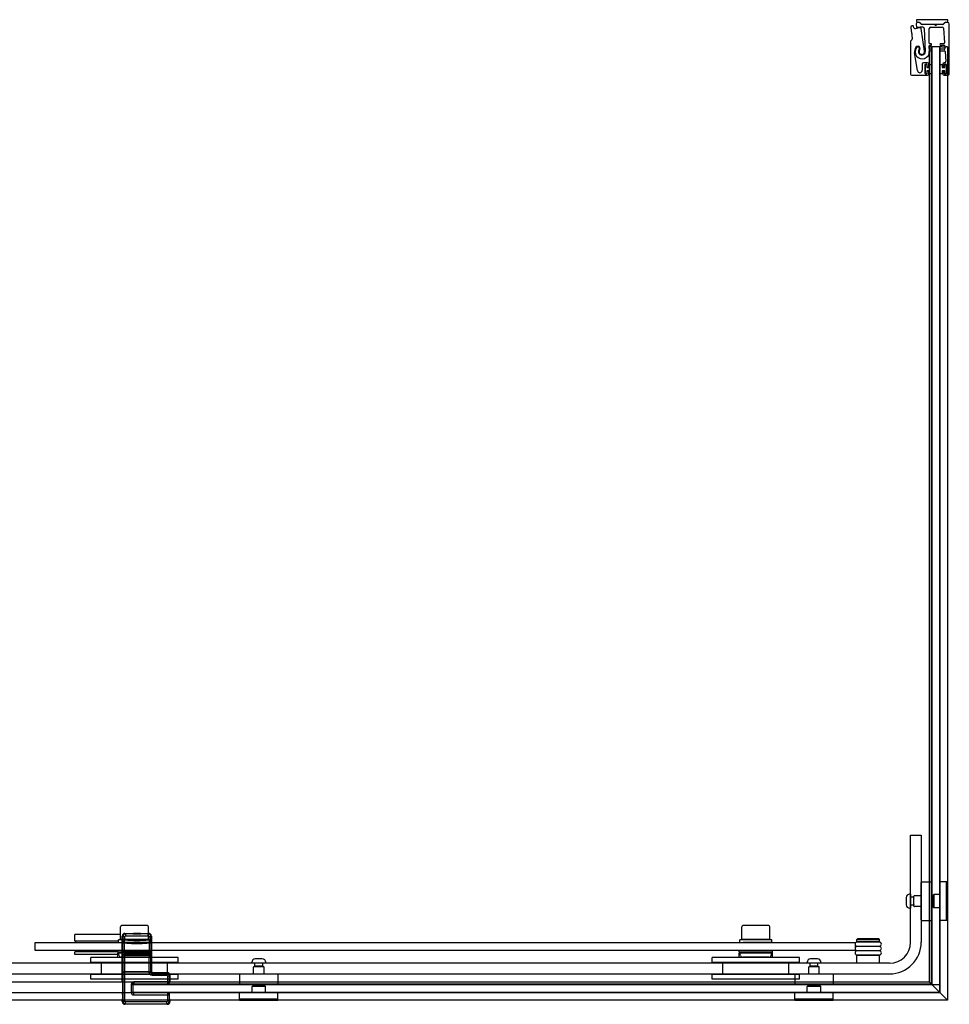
# Model space of a CAD drawing. Header units: metres. Extents: x 3747.15 to 3748.33, y 3537.59 to 3538.33.
# Tile 2 of 2: x 3747.63 to 3748.33, y 3537.59 to 3538.33. Entities that reach past the tile are written whole.
import ezdxf

# ---------------------------------------------------------------- set-up
doc = ezdxf.new("R2010")
doc.units = ezdxf.units.M
doc.layers.add('SANINDUSA', color=3, linetype='Continuous')

msp = doc.modelspace()

# ---------------------------------------------------------------- linework, layer by layer
at = {"layer": 'SANINDUSA'}
for p, q in [((3748.30906, 3538.33299), (3748.30906, 3538.332)), ((3748.333, 3538.33299), (3748.30906, 3538.33299)), ((3748.31105, 3538.33093), (3748.31005, 3538.33093)), ((3748.31006, 3538.331), (3748.31105, 3538.331)), ((3748.31105, 3538.33093), (3748.31105, 3538.33093)), ((3748.31267, 3538.32972), (3748.31176, 3538.33063)), ((3748.312, 3538.3306), (3748.31292, 3538.32971)), ((3748.32941, 3538.32971), (3748.33032, 3538.33061)), ((3748.33058, 3538.33063), (3748.32967, 3538.32972)), ((3748.33127, 3538.331), (3748.332, 3538.331)), ((3748.33274, 3538.33092), (3748.33127, 3538.33092)), ((3748.333, 3538.332), (3748.333, 3538.33299)), ((3748.30479, 3538.32709), (3748.3054, 3538.32278)), ((3748.30717, 3538.32687), (3748.30679, 3538.32811)), ((3748.30883, 3538.32941), (3748.30925, 3538.32743)), ((3748.31529, 3538.30918), (3748.31275, 3538.3264)), ((3748.31337, 3538.32952), (3748.32896, 3538.32952)), ((3748.32273, 3538.32943), (3748.31338, 3538.32943)), ((3748.3149, 3538.32639), (3748.31581, 3538.30901)), ((3748.31886, 3538.31536), (3748.31886, 3538.32642)), ((3748.31986, 3538.32742), (3748.32855, 3538.32742)), ((3748.32339, 3538.32887), (3748.32291, 3538.32935)), ((3748.32458, 3538.32935), (3748.3241, 3538.32887)), ((3748.32896, 3538.32943), (3748.32475, 3538.32943)), ((3748.32955, 3538.32649), (3748.33033, 3538.31539)), ((3748.33399, 3538.29192), (3748.33399, 3538.32967)), ((3748.30467, 3538.31641), (3748.30467, 3538.29192)), ((3748.30586, 3538.31802), (3748.30496, 3538.31711)), ((3748.30551, 3538.32258), (3748.30588, 3538.3223)), ((3748.3056, 3538.3213), (3748.306, 3538.31844)), ((3748.30594, 3538.32188), (3748.30566, 3538.32152)), ((3748.31886, 3538.31116), (3748.31886, 3538.31316)), ((3748.31927, 3538.31239), (3748.31897, 3538.31239)), ((3748.31897, 3537.60513), (3748.31897, 3538.31239)), ((3748.31927, 3538.31239), (3748.31963, 3538.31239)), ((3748.32004, 3538.31486), (3748.31936, 3538.31486)), ((3748.31936, 3538.31366), (3748.32004, 3538.31366)), ((3748.32004, 3538.31066), (3748.31936, 3538.31066)), ((3748.31936, 3538.30946), (3748.32004, 3538.30946)), ((3748.32013, 3538.31239), (3748.31963, 3538.31239)), ((3748.32013, 3538.31239), (3748.32046, 3538.31239)), ((3748.32703, 3538.31239), (3748.32046, 3538.31239)), ((3748.32046, 3537.60363), (3748.32046, 3538.31239)), ((3748.32074, 3538.31239), (3748.32074, 3537.60339)), ((3748.32674, 3538.31239), (3748.32074, 3538.31239)), ((3748.32674, 3537.60339), (3748.32674, 3538.31239)), ((3748.32703, 3537.59707), (3748.32703, 3538.31239)), ((3748.32703, 3538.31239), (3748.32733, 3538.31239)), ((3748.32832, 3538.31239), (3748.32733, 3538.31239)), ((3748.32983, 3538.31486), (3748.32744, 3538.31486)), ((3748.32744, 3538.31366), (3748.32999, 3538.31366)), ((3748.33013, 3538.31066), (3748.32744, 3538.31066)), ((3748.32744, 3538.30946), (3748.33029, 3538.30946)), ((3748.32832, 3538.31239), (3748.33152, 3538.31239)), ((3748.33049, 3538.31319), (3748.33063, 3538.31119)), ((3748.33079, 3538.30899), (3748.33132, 3538.30149)), ((3748.33252, 3538.31239), (3748.33152, 3538.31239)), ((3748.33252, 3538.31239), (3748.33252, 3537.59158)), ((3748.30986, 3538.29446), (3748.30773, 3538.30792)), ((3748.31349, 3538.29942), (3748.31349, 3538.29475)), ((3748.31749, 3538.30042), (3748.31449, 3538.30042)), ((3748.31579, 3538.29222), (3748.31579, 3538.29912)), ((3748.31594, 3538.29217), (3748.31594, 3538.29917)), ((3748.31594, 3538.29917), (3748.31694, 3538.29917)), ((3748.31609, 3538.29942), (3748.31679, 3538.29942)), ((3748.31694, 3538.29917), (3748.31694, 3538.29692)), ((3748.31694, 3538.29692), (3748.31894, 3538.29692)), ((3748.31894, 3538.29442), (3748.31694, 3538.29442)), ((3748.31694, 3538.29442), (3748.31694, 3538.29217)), ((3748.31709, 3538.29912), (3748.31709, 3538.29762)), ((3748.31709, 3538.29372), (3748.31709, 3538.29222)), ((3748.31739, 3538.29732), (3748.31819, 3538.29732)), ((3748.31819, 3538.29402), (3748.31739, 3538.29402)), ((3748.31849, 3538.29762), (3748.31849, 3538.29942)), ((3748.31849, 3538.29192), (3748.31849, 3538.29372)), ((3748.31894, 3538.29917), (3748.32074, 3538.29917)), ((3748.31894, 3538.29692), (3748.31894, 3538.29917)), ((3748.31894, 3538.29217), (3748.31894, 3538.29442)), ((3748.32074, 3538.29917), (3748.32074, 3538.29217)), ((3748.32674, 3538.29917), (3748.32854, 3538.29917)), ((3748.32674, 3538.29217), (3748.32674, 3538.29917)), ((3748.32854, 3538.29917), (3748.32854, 3538.29692)), ((3748.32854, 3538.29692), (3748.33054, 3538.29692)), ((3748.32854, 3538.29442), (3748.32854, 3538.29217)), ((3748.33054, 3538.29442), (3748.32854, 3538.29442)), ((3748.32899, 3538.29942), (3748.32899, 3538.29762)), ((3748.32899, 3538.29372), (3748.32899, 3538.29192)), ((3748.32929, 3538.29732), (3748.33009, 3538.29732)), ((3748.33009, 3538.29402), (3748.32929, 3538.29402)), ((3748.33032, 3538.30042), (3748.32999, 3538.30042)), ((3748.33039, 3538.29762), (3748.33039, 3538.29912)), ((3748.33039, 3538.29222), (3748.33039, 3538.29372)), ((3748.33054, 3538.29692), (3748.33054, 3538.29917)), ((3748.33054, 3538.29917), (3748.33154, 3538.29917)), ((3748.33054, 3538.29217), (3748.33054, 3538.29442)), ((3748.33069, 3538.29942), (3748.33139, 3538.29942)), ((3748.33154, 3538.29917), (3748.33154, 3538.29217)), ((3748.33169, 3538.29912), (3748.33169, 3538.29222)), ((3748.30567, 3538.29092), (3748.31749, 3538.29092)), ((3748.31694, 3538.29217), (3748.31594, 3538.29217)), ((3748.31679, 3538.29192), (3748.31609, 3538.29192)), ((3748.32074, 3538.29217), (3748.31894, 3538.29217)), ((3748.32854, 3538.29217), (3748.32674, 3538.29217)), ((3748.32999, 3538.29092), (3748.33299, 3538.29092)), ((3748.33154, 3538.29217), (3748.33054, 3538.29217)), ((3748.33139, 3538.29192), (3748.33069, 3538.29192)), ((3748.30474, 3537.71639), (3748.31274, 3537.71639)), ((3748.30474, 3537.63539), (3748.30474, 3537.71639)), ((3748.31274, 3537.71639), (3748.31274, 3537.63539)), ((3748.31274, 3537.65219), (3748.31274, 3537.68059)), ((3748.31304, 3537.68089), (3748.32044, 3537.68089)), ((3748.32074, 3537.68059), (3748.32074, 3537.65219)), ((3748.32674, 3537.68059), (3748.32674, 3537.65219)), ((3748.33164, 3537.68089), (3748.32704, 3537.68089)), ((3748.33174, 3537.68089), (3748.33174, 3537.65189)), ((3748.33274, 3537.68089), (3748.33174, 3537.68089)), ((3748.33274, 3537.68089), (3748.33274, 3537.65189)), ((3748.30144, 3537.66908), (3748.30144, 3537.6637)), ((3748.30474, 3537.67164), (3748.304, 3537.67164)), ((3748.30474, 3537.67164), (3748.30474, 3537.66114)), ((3748.30681, 3537.66939), (3748.30474, 3537.66939)), ((3748.30681, 3537.66939), (3748.30681, 3537.66339)), ((3748.30712, 3537.66885), (3748.30681, 3537.66939)), ((3748.30724, 3537.66269), (3748.30724, 3537.67009)), ((3748.31274, 3537.67039), (3748.30754, 3537.67039)), ((3748.32174, 3537.67039), (3748.32074, 3537.67039)), ((3748.32174, 3537.67099), (3748.32224, 3537.67149)), ((3748.32174, 3537.67099), (3748.32174, 3537.66179)), ((3748.32224, 3537.67149), (3748.32224, 3537.66129)), ((3748.32674, 3537.67149), (3748.32224, 3537.67149)), ((3748.30474, 3537.66114), (3748.304, 3537.66114)), ((3748.30681, 3537.66339), (3748.30474, 3537.66339)), ((3748.30712, 3537.66393), (3748.30681, 3537.66339)), ((3748.31274, 3537.66239), (3748.30754, 3537.66239)), ((3748.32174, 3537.66239), (3748.32074, 3537.66239)), ((3748.32174, 3537.66179), (3748.32224, 3537.66129)), ((3748.32674, 3537.66129), (3748.32224, 3537.66129)), ((3747.70701, 3537.63738), (3747.70701, 3537.64688)), ((3747.72731, 3537.64788), (3747.70801, 3537.64788)), ((3747.72831, 3537.63738), (3747.72831, 3537.64688)), ((3748.17701, 3537.63738), (3748.17701, 3537.64688)), ((3748.19731, 3537.64788), (3748.17801, 3537.64788)), ((3748.19831, 3537.63738), (3748.19831, 3537.64688)), ((3748.31304, 3537.65189), (3748.32044, 3537.65189)), ((3748.33164, 3537.65189), (3748.32704, 3537.65189)), ((3748.33274, 3537.65189), (3748.33174, 3537.65189)), ((3747.70701, 3537.64108), (3747.67266, 3537.64108)), ((3747.67266, 3537.63608), (3747.67266, 3537.64108)), ((3747.70845, 3537.64003), (3747.70884, 3537.63964)), ((3747.70845, 3537.60565), (3747.70845, 3537.64003)), ((3747.70884, 3537.63964), (3747.71034, 3537.63964)), ((3747.70884, 3537.63964), (3747.70884, 3537.63709)), ((3747.71034, 3537.63709), (3747.71034, 3537.63964)), ((3747.71084, 3537.64164), (3747.71045, 3537.64203)), ((3747.71045, 3537.64203), (3747.71684, 3537.64203)), ((3747.72806, 3537.64164), (3747.71084, 3537.64164)), ((3747.71084, 3537.64164), (3747.71084, 3537.64014)), ((3747.71084, 3537.64014), (3747.72806, 3537.64014)), ((3747.71706, 3537.64226), (3747.7168, 3537.642)), ((3747.7221, 3537.642), (3747.7168, 3537.642)), ((3747.71699, 3537.64188), (3747.7168, 3537.642)), ((3747.72191, 3537.64188), (3747.71699, 3537.64188)), ((3747.71706, 3537.64226), (3747.72184, 3537.64226)), ((3747.72184, 3537.64226), (3747.7221, 3537.642)), ((3747.72191, 3537.64188), (3747.7221, 3537.642)), ((3747.72206, 3537.64203), (3747.72845, 3537.64203)), ((3747.72845, 3537.64203), (3747.72806, 3537.64164)), ((3747.72806, 3537.64014), (3747.72806, 3537.64164)), ((3747.72856, 3537.63964), (3747.72856, 3537.63709)), ((3747.72856, 3537.63964), (3747.73006, 3537.63964)), ((3747.73006, 3537.63964), (3747.73045, 3537.64003)), ((3747.73006, 3537.63709), (3747.73006, 3537.63964)), ((3747.73045, 3537.64003), (3747.73045, 3537.61339)), ((3747.64266, 3537.63508), (3748.26266, 3537.63508)), ((3747.64266, 3537.62908), (3747.64266, 3537.63508)), ((3747.70566, 3537.63608), (3747.67266, 3537.63608)), ((3747.67316, 3537.63608), (3747.67316, 3537.63508)), ((3747.70566, 3537.63508), (3747.70566, 3537.63708)), ((3747.72831, 3537.63738), (3747.70701, 3537.63738)), ((3747.70852, 3537.63483), (3747.70855, 3537.63684)), ((3747.70853, 3537.63483), (3747.71003, 3537.63483)), ((3747.70853, 3537.63483), (3747.70853, 3537.62833)), ((3747.70856, 3537.63684), (3747.70884, 3537.63709)), ((3747.71034, 3537.63709), (3747.70884, 3537.63709)), ((3747.70916, 3537.63708), (3747.70916, 3537.63738)), ((3747.70992, 3537.63534), (3747.7102, 3537.6356)), ((3747.71003, 3537.62833), (3747.71003, 3537.63483)), ((3747.7102, 3537.6356), (3747.71034, 3537.63709)), ((3747.71645, 3537.63513), (3747.72245, 3537.63512)), ((3747.7166, 3537.63511), (3747.71658, 3537.63513)), ((3747.7223, 3537.63511), (3747.7166, 3537.63511)), ((3747.71699, 3537.63488), (3747.7166, 3537.63511)), ((3747.72191, 3537.63488), (3747.71699, 3537.63488)), ((3747.71704, 3537.63467), (3747.72186, 3537.63467)), ((3747.71745, 3537.63426), (3747.71704, 3537.63467)), ((3747.71745, 3537.63426), (3747.72145, 3537.63426)), ((3747.72145, 3537.63426), (3747.72186, 3537.63467)), ((3747.72191, 3537.63488), (3747.7223, 3537.63511)), ((3747.7223, 3537.63511), (3747.72232, 3537.63513)), ((3747.72546, 3537.63508), (3747.72546, 3537.63508)), ((3747.72616, 3537.63709), (3747.72616, 3537.63738)), ((3747.73006, 3537.63709), (3747.72856, 3537.63709)), ((3747.72856, 3537.63709), (3747.7287, 3537.6356)), ((3747.7287, 3537.6356), (3747.72898, 3537.63535)), ((3747.72887, 3537.63483), (3747.73037, 3537.63483)), ((3747.72887, 3537.63483), (3747.72887, 3537.62833)), ((3747.72966, 3537.63509), (3747.72966, 3537.63709)), ((3747.73006, 3537.63709), (3747.73034, 3537.63684)), ((3747.73035, 3537.63684), (3747.73038, 3537.63483)), ((3747.73037, 3537.62833), (3747.73037, 3537.63483)), ((3748.17566, 3537.63508), (3748.17566, 3537.63708)), ((3748.19831, 3537.63738), (3748.17701, 3537.63738)), ((3748.17916, 3537.63708), (3748.17916, 3537.63738)), ((3748.19546, 3537.63508), (3748.19546, 3537.63508)), ((3748.19616, 3537.63709), (3748.19616, 3537.63738)), ((3748.19966, 3537.63509), (3748.19966, 3537.63709)), ((3748.26266, 3537.63508), (3748.26266, 3537.62908)), ((3748.26466, 3537.63779), (3748.26416, 3537.63729)), ((3748.28116, 3537.63729), (3748.26416, 3537.63729)), ((3748.26416, 3537.63579), (3748.26416, 3537.63729)), ((3748.28116, 3537.63579), (3748.26416, 3537.63579)), ((3748.28116, 3537.63544), (3748.26416, 3537.63544)), ((3748.26416, 3537.63244), (3748.28116, 3537.63244)), ((3748.28116, 3537.63209), (3748.26416, 3537.63209)), ((3748.28066, 3537.63779), (3748.26466, 3537.63779)), ((3748.26566, 3537.63544), (3748.26566, 3537.63579)), ((3748.26566, 3537.63209), (3748.26566, 3537.63244)), ((3748.27966, 3537.63544), (3748.27966, 3537.63579)), ((3748.27966, 3537.63209), (3748.27966, 3537.63244)), ((3748.28066, 3537.63779), (3748.28116, 3537.63729)), ((3748.28116, 3537.63579), (3748.28116, 3537.63729)), ((3748.26266, 3537.62908), (3747.64266, 3537.62908)), ((3747.70516, 3537.62808), (3747.67266, 3537.62808)), ((3747.67266, 3537.62608), (3747.67266, 3537.62808)), ((3747.70516, 3537.62608), (3747.67266, 3537.62608)), ((3747.67366, 3537.62908), (3747.67366, 3537.62808)), ((3747.75066, 3537.62389), (3747.68466, 3537.62389)), ((3747.68466, 3537.61989), (3747.68466, 3537.62389)), ((3747.70516, 3537.62808), (3747.70516, 3537.62908)), ((3747.70516, 3537.62808), (3747.70516, 3537.62708)), ((3747.70516, 3537.62808), (3747.73016, 3537.62808)), ((3747.70516, 3537.62808), (3747.70516, 3537.62808)), ((3747.70516, 3537.62608), (3747.70516, 3537.62708)), ((3747.73016, 3537.62708), (3747.70516, 3537.62708)), ((3747.70516, 3537.62389), (3747.70516, 3537.62608)), ((3747.70602, 3537.62519), (3747.70551, 3537.62708)), ((3747.72786, 3537.62408), (3747.70747, 3537.62408)), ((3747.70853, 3537.62833), (3747.71003, 3537.62833)), ((3747.70853, 3537.62833), (3747.70855, 3537.62633)), ((3747.70856, 3537.62633), (3747.70884, 3537.62607)), ((3747.70873, 3537.61412), (3747.70873, 3537.6245)), ((3747.70873, 3537.6245), (3747.70873, 3537.6245)), ((3747.70873, 3537.61412), (3747.70873, 3537.6245)), ((3747.70875, 3537.6257), (3747.70884, 3537.6258)), ((3747.71045, 3537.6257), (3747.70875, 3537.6257)), ((3747.70875, 3537.6255), (3747.70884, 3537.6256)), ((3747.70884, 3537.62607), (3747.71034, 3537.62607)), ((3747.70884, 3537.62607), (3747.70884, 3537.6258)), ((3747.70884, 3537.6256), (3747.70884, 3537.61302)), ((3747.70992, 3537.62782), (3747.7102, 3537.62756)), ((3747.71034, 3537.62607), (3747.7102, 3537.62756)), ((3747.71034, 3537.62582), (3747.71034, 3537.62607)), ((3747.71034, 3537.62582), (3747.72856, 3537.62582)), ((3747.71034, 3537.61299), (3747.71034, 3537.62562)), ((3747.71034, 3537.62562), (3747.72856, 3537.62562)), ((3747.71045, 3537.6257), (3747.71053, 3537.62578)), ((3747.71053, 3537.62578), (3747.71053, 3537.62562)), ((3747.71103, 3537.62579), (3747.72787, 3537.62579)), ((3747.71103, 3537.62562), (3747.71103, 3537.62579)), ((3747.72787, 3537.62579), (3747.72787, 3537.62562)), ((3747.72837, 3537.62578), (3747.72845, 3537.6257)), ((3747.72837, 3537.62562), (3747.72837, 3537.62578)), ((3747.73015, 3537.6257), (3747.72845, 3537.6257)), ((3747.7287, 3537.62756), (3747.72856, 3537.62607)), ((3747.72856, 3537.62607), (3747.73006, 3537.62607)), ((3747.72856, 3537.62607), (3747.72856, 3537.62582)), ((3747.72856, 3537.62562), (3747.72856, 3537.61299)), ((3747.7287, 3537.62756), (3747.72898, 3537.62782)), ((3747.72887, 3537.62833), (3747.73037, 3537.62833)), ((3747.7293, 3537.62519), (3747.72981, 3537.62708)), ((3747.73006, 3537.62607), (3747.73034, 3537.62632)), ((3747.73006, 3537.6258), (3747.73006, 3537.62607)), ((3747.73006, 3537.6258), (3747.73015, 3537.6257)), ((3747.73006, 3537.61302), (3747.73006, 3537.6256)), ((3747.73006, 3537.6256), (3747.73015, 3537.6255)), ((3747.73016, 3537.62808), (3747.73016, 3537.62908)), ((3747.73016, 3537.62708), (3747.73016, 3537.62808)), ((3747.73016, 3537.62608), (3747.73016, 3537.62708)), ((3747.73016, 3537.62389), (3747.73016, 3537.62608)), ((3747.73017, 3537.6245), (3747.73017, 3537.61412)), ((3747.73017, 3537.6245), (3747.73017, 3537.6245)), ((3747.73017, 3537.6245), (3747.73017, 3537.61412)), ((3747.73035, 3537.62632), (3747.73037, 3537.62833)), ((3747.75066, 3537.61989), (3747.75066, 3537.62389)), ((3748.22066, 3537.62389), (3748.15466, 3537.62389)), ((3748.15466, 3537.61989), (3748.15466, 3537.62389)), ((3748.17516, 3537.62808), (3748.17516, 3537.62908)), ((3748.17516, 3537.62808), (3748.17516, 3537.62708)), ((3748.17516, 3537.62808), (3748.20016, 3537.62808)), ((3748.17516, 3537.62808), (3748.17516, 3537.62808)), ((3748.17516, 3537.62608), (3748.17516, 3537.62708)), ((3748.20016, 3537.62708), (3748.17516, 3537.62708)), ((3748.17516, 3537.62389), (3748.17516, 3537.62608)), ((3748.17602, 3537.62519), (3748.17551, 3537.62708)), ((3748.19785, 3537.62408), (3748.17747, 3537.62408)), ((3748.1993, 3537.62519), (3748.19981, 3537.62708)), ((3748.20016, 3537.62808), (3748.20016, 3537.62908)), ((3748.20016, 3537.62708), (3748.20016, 3537.62808)), ((3748.20016, 3537.62608), (3748.20016, 3537.62708)), ((3748.20016, 3537.62389), (3748.20016, 3537.62608)), ((3748.22066, 3537.61989), (3748.22066, 3537.62389)), ((3748.26416, 3537.62909), (3748.28116, 3537.62909)), ((3748.28116, 3537.62874), (3748.26416, 3537.62874)), ((3748.26416, 3537.62574), (3748.28116, 3537.62574)), ((3748.28116, 3537.62539), (3748.26416, 3537.62539)), ((3748.26416, 3537.61939), (3748.26416, 3537.62539)), ((3748.26566, 3537.62874), (3748.26566, 3537.62909)), ((3748.26566, 3537.62539), (3748.26566, 3537.62574)), ((3748.27966, 3537.62874), (3748.27966, 3537.62909)), ((3748.27966, 3537.62539), (3748.27966, 3537.62574)), ((3748.28116, 3537.61939), (3748.28116, 3537.62539)), ((3748.28874, 3537.61939), (3747.21978, 3537.61939)), ((3747.75066, 3537.61989), (3747.68466, 3537.61989)), ((3747.69266, 3537.61089), (3747.69266, 3537.61989)), ((3747.74266, 3537.61089), (3747.74266, 3537.61989)), ((3747.80641, 3537.61939), (3747.80641, 3537.62013)), ((3747.81691, 3537.61939), (3747.80641, 3537.61939)), ((3747.80766, 3537.61139), (3747.80766, 3537.61659)), ((3747.80796, 3537.61689), (3747.81536, 3537.61689)), ((3747.80866, 3537.61732), (3747.80866, 3537.61939)), ((3747.81466, 3537.61732), (3747.80866, 3537.61732)), ((3747.8092, 3537.61701), (3747.80866, 3537.61732)), ((3747.81435, 3537.62269), (3747.80897, 3537.62269)), ((3747.81412, 3537.61701), (3747.81466, 3537.61732)), ((3747.81466, 3537.61732), (3747.81466, 3537.61939)), ((3747.81566, 3537.61139), (3747.81566, 3537.61659)), ((3747.81691, 3537.61939), (3747.81691, 3537.62013)), ((3748.22066, 3537.61989), (3748.15466, 3537.61989)), ((3748.16266, 3537.61089), (3748.16266, 3537.61989)), ((3748.21266, 3537.61089), (3748.21266, 3537.61989)), ((3748.22641, 3537.61939), (3748.22641, 3537.62013)), ((3748.23691, 3537.61939), (3748.22641, 3537.61939)), ((3748.22766, 3537.61139), (3748.22766, 3537.61659)), ((3748.22796, 3537.61689), (3748.23536, 3537.61689)), ((3748.22866, 3537.61732), (3748.22866, 3537.61939)), ((3748.23466, 3537.61732), (3748.22866, 3537.61732)), ((3748.2292, 3537.61701), (3748.22866, 3537.61732)), ((3748.23435, 3537.62269), (3748.22897, 3537.62269)), ((3748.23412, 3537.61701), (3748.23466, 3537.61732)), ((3748.23466, 3537.61732), (3748.23466, 3537.61939)), ((3748.23566, 3537.61139), (3748.23566, 3537.61659)), ((3748.23691, 3537.61939), (3748.23691, 3537.62013)), ((3747.21978, 3537.61139), (3748.28874, 3537.61139)), ((3747.75066, 3537.61089), (3747.68466, 3537.61089)), ((3747.68466, 3537.60739), (3747.68466, 3537.61089)), ((3747.70873, 3537.61412), (3747.70873, 3537.61412)), ((3747.70884, 3537.61302), (3747.70875, 3537.61312)), ((3747.70884, 3537.61282), (3747.70875, 3537.61292)), ((3747.70875, 3537.61292), (3747.71045, 3537.61292)), ((3747.70884, 3537.61282), (3747.70884, 3537.59078)), ((3747.72856, 3537.61299), (3747.71034, 3537.61299)), ((3747.71034, 3537.59078), (3747.71034, 3537.61279)), ((3747.72856, 3537.61279), (3747.71034, 3537.61279)), ((3747.71053, 3537.61283), (3747.71045, 3537.61292)), ((3747.71053, 3537.61299), (3747.71053, 3537.61283)), ((3747.71103, 3537.61282), (3747.71103, 3537.61299)), ((3747.72787, 3537.61282), (3747.71103, 3537.61282)), ((3747.72787, 3537.61299), (3747.72787, 3537.61282)), ((3747.72837, 3537.61283), (3747.72837, 3537.61299)), ((3747.72845, 3537.61292), (3747.72837, 3537.61283)), ((3747.72845, 3537.61292), (3747.73017, 3537.61292)), ((3747.72856, 3537.61279), (3747.73007, 3537.61281)), ((3747.73015, 3537.61312), (3747.73006, 3537.61302)), ((3747.73017, 3537.61292), (3747.73007, 3537.61282)), ((3747.73045, 3537.61339), (3747.73016, 3537.6131)), ((3747.73016, 3537.6131), (3747.73017, 3537.61292)), ((3747.73017, 3537.61412), (3747.73017, 3537.61412)), ((3747.73106, 3537.61199), (3747.73145, 3537.61239)), ((3747.74206, 3537.61199), (3747.73106, 3537.61199)), ((3747.73106, 3537.61199), (3747.73106, 3537.61049)), ((3747.73106, 3537.61049), (3747.74206, 3537.61049)), ((3747.73145, 3537.61239), (3747.74245, 3537.61239)), ((3747.74245, 3537.61239), (3747.74206, 3537.61199)), ((3747.74206, 3537.61049), (3747.74206, 3537.61199)), ((3747.74256, 3537.60999), (3747.74406, 3537.60999)), ((3747.74256, 3537.60999), (3747.74256, 3537.6053)), ((3747.74406, 3537.60999), (3747.74445, 3537.61039)), ((3747.74406, 3537.6053), (3747.74406, 3537.60999)), ((3747.74445, 3537.61039), (3747.74445, 3537.60565)), ((3747.75066, 3537.60739), (3747.75066, 3537.61089)), ((3747.79716, 3537.61109), (3747.79716, 3537.60369)), ((3747.79746, 3537.61139), (3747.82586, 3537.61139)), ((3747.82616, 3537.61109), (3747.82616, 3537.60369)), ((3748.22066, 3537.61089), (3748.15466, 3537.61089)), ((3748.15466, 3537.60739), (3748.15466, 3537.61089)), ((3748.21716, 3537.61109), (3748.21716, 3537.60369)), ((3748.21746, 3537.61139), (3748.24586, 3537.61139)), ((3748.22066, 3537.60739), (3748.22066, 3537.61089)), ((3748.24616, 3537.61109), (3748.24616, 3537.60369)), ((3748.31897, 3537.60513), (3747.41266, 3537.60513)), ((3747.75066, 3537.60739), (3747.68466, 3537.60739)), ((3747.70845, 3537.60565), (3747.70848, 3537.60561)), ((3747.7085, 3537.60476), (3747.7085, 3537.59859)), ((3747.71516, 3537.6033), (3747.71666, 3537.6033)), ((3747.71516, 3537.6033), (3747.71516, 3537.59747)), ((3747.71666, 3537.59707), (3747.71666, 3537.60513)), ((3748.32046, 3537.60363), (3747.71666, 3537.60363)), ((3747.71666, 3537.60339), (3748.32666, 3537.60339)), ((3747.71666, 3537.59739), (3747.71666, 3537.60339)), ((3747.71666, 3537.59747), (3747.71666, 3537.6033)), ((3747.71695, 3537.60359), (3747.71716, 3537.6038)), ((3747.74277, 3537.60359), (3747.71695, 3537.60359)), ((3747.71716, 3537.6053), (3747.71716, 3537.6038)), ((3747.74256, 3537.6053), (3747.71716, 3537.6053)), ((3747.71716, 3537.6038), (3747.74256, 3537.6038)), ((3747.74256, 3537.6053), (3747.74256, 3537.6038)), ((3747.74406, 3537.6053), (3747.74256, 3537.6053)), ((3747.74256, 3537.6038), (3747.74277, 3537.60359)), ((3747.74427, 3537.60509), (3747.74406, 3537.6053)), ((3747.74428, 3537.60548), (3747.74445, 3537.60565)), ((3747.82586, 3537.60339), (3747.79746, 3537.60339)), ((3747.80706, 3537.60239), (3747.80656, 3537.60189)), ((3747.81676, 3537.60189), (3747.80656, 3537.60189)), ((3747.80656, 3537.59739), (3747.80656, 3537.60189)), ((3747.81626, 3537.60239), (3747.80706, 3537.60239)), ((3747.80766, 3537.60239), (3747.80766, 3537.60339)), ((3747.81566, 3537.60239), (3747.81566, 3537.60339)), ((3747.81626, 3537.60239), (3747.81676, 3537.60189)), ((3747.81676, 3537.59739), (3747.81676, 3537.60189)), ((3748.22066, 3537.60739), (3748.15466, 3537.60739)), ((3748.24586, 3537.60339), (3748.21746, 3537.60339)), ((3748.22706, 3537.60239), (3748.22656, 3537.60189)), ((3748.23676, 3537.60189), (3748.22656, 3537.60189)), ((3748.22656, 3537.59739), (3748.22656, 3537.60189)), ((3748.23626, 3537.60239), (3748.22706, 3537.60239)), ((3748.22766, 3537.60239), (3748.22766, 3537.60339)), ((3748.23566, 3537.60239), (3748.23566, 3537.60339)), ((3748.23626, 3537.60239), (3748.23676, 3537.60189)), ((3748.23676, 3537.59739), (3748.23676, 3537.60189)), ((3748.33252, 3537.59158), (3748.31897, 3537.60513)), ((3748.32074, 3537.60339), (3748.32674, 3537.60339)), ((3748.32666, 3537.60339), (3748.32666, 3537.59739)), ((3748.32703, 3537.59707), (3747.41266, 3537.59707)), ((3747.70852, 3537.59759), (3747.70861, 3537.59712)), ((3747.70863, 3537.59578), (3747.70863, 3537.59258)), ((3747.71516, 3537.59747), (3747.71666, 3537.59747)), ((3748.32666, 3537.59739), (3747.71666, 3537.59739)), ((3747.71695, 3537.59719), (3747.74277, 3537.59719)), ((3747.71716, 3537.59697), (3747.71695, 3537.59719)), ((3747.71716, 3537.59547), (3747.71716, 3537.59697)), ((3747.74256, 3537.59697), (3747.71716, 3537.59697)), ((3747.71716, 3537.59547), (3747.74256, 3537.59547)), ((3747.74277, 3537.59719), (3747.74256, 3537.59697)), ((3747.74256, 3537.59697), (3747.74256, 3537.59547)), ((3747.74256, 3537.59547), (3747.74406, 3537.59547)), ((3747.74256, 3537.59547), (3747.74256, 3537.59078)), ((3747.74406, 3537.59547), (3747.74427, 3537.59569)), ((3747.74406, 3537.59078), (3747.74406, 3537.59547)), ((3747.74427, 3537.59258), (3747.74427, 3537.59569)), ((3747.79716, 3537.59249), (3747.79716, 3537.59709)), ((3747.82586, 3537.59739), (3747.79746, 3537.59739)), ((3747.82616, 3537.59249), (3747.82616, 3537.59709)), ((3748.21716, 3537.59249), (3748.21716, 3537.59709)), ((3748.24586, 3537.59739), (3748.21746, 3537.59739)), ((3748.24616, 3537.59249), (3748.24616, 3537.59709)), ((3748.33252, 3537.59158), (3747.2192, 3537.59158)), ((3747.70861, 3537.59123), (3747.70845, 3537.59107)), ((3747.70845, 3537.59039), (3747.70845, 3537.59107)), ((3747.70884, 3537.59078), (3747.70845, 3537.59039)), ((3747.70884, 3537.59078), (3747.71034, 3537.59078)), ((3747.71045, 3537.58839), (3747.71084, 3537.58878)), ((3747.74245, 3537.58839), (3747.71045, 3537.58839)), ((3747.71084, 3537.58878), (3747.71084, 3537.59028)), ((3747.74206, 3537.59028), (3747.71084, 3537.59028)), ((3747.71084, 3537.58878), (3747.74206, 3537.58878)), ((3747.74206, 3537.58878), (3747.74206, 3537.59028)), ((3747.74206, 3537.58878), (3747.74245, 3537.58839)), ((3747.74406, 3537.59078), (3747.74256, 3537.59078)), ((3747.74445, 3537.59039), (3747.74406, 3537.59078)), ((3747.74445, 3537.59107), (3747.74429, 3537.59123)), ((3747.74445, 3537.59107), (3747.74445, 3537.59039)), ((3747.82616, 3537.59239), (3747.79716, 3537.59239)), ((3747.79716, 3537.59139), (3747.79716, 3537.59239)), ((3747.82616, 3537.59139), (3747.79716, 3537.59139)), ((3747.82616, 3537.59139), (3747.82616, 3537.59239)), ((3748.24616, 3537.59239), (3748.21716, 3537.59239)), ((3748.21716, 3537.59139), (3748.21716, 3537.59239)), ((3748.24616, 3537.59139), (3748.21716, 3537.59139)), ((3748.24616, 3537.59139), (3748.24616, 3537.59239))]:
    msp.add_line(p, q, dxfattribs=at)
for centre, radius, start, end in [((3748.31005, 3538.32968), 0.00125, 90, 192.04088), ((3748.31006, 3538.332), 0.001, 180, 270), ((3748.31105, 3538.32965), 0.00135, 45, 90), ((3748.31105, 3538.32993), 0.001, 45, 90), ((3748.33127, 3538.32965), 0.00135, 90, 134.5552), ((3748.33128, 3538.32992), 0.001, 90.5341, 135.0893), ((3748.332, 3538.332), 0.001, 270, 0), ((3748.33274, 3538.32967), 0.00125, 0, 90), ((3748.30578, 3538.32723), 0.001, 112.04163, 188), ((3748.31321, 3538.30887), 0.02081, 109.8637, 112.04163), ((3748.30631, 3538.32797), 0.0005, 17.04088, 109.8637), ((3748.30813, 3538.32716), 0.001, 197.04088, 285.53185), ((3748.31321, 3538.30887), 0.01799, 93.12571, 105.53185), ((3748.30974, 3538.32754), 0.0005, 192.04088, 280.53185), ((3748.31321, 3538.30887), 0.01849, 87.75015, 100.53185), ((3748.31226, 3538.32633), 0.0005, 8.37556, 93.12571), ((3748.31338, 3538.33043), 0.001, 225, 270), ((3748.31337, 3538.33017), 0.00065, 225.61761, 270), ((3748.3139, 3538.32634), 0.001, 3, 87.75015), ((3748.31986, 3538.32642), 0.001, 90, 180), ((3748.32273, 3538.32918), 0.00025, 45, 90), ((3748.32374, 3538.32923), 0.0005, 225, 315), ((3748.32475, 3538.32918), 0.00025, 90, 135), ((3748.32855, 3538.32642), 0.001, 4.05698, 90), ((3748.32896, 3538.33043), 0.001, 270, 315.0893), ((3748.32896, 3538.33017), 0.00065, 270, 314.5552), ((3748.30567, 3538.31641), 0.001, 135, 180), ((3748.30569, 3538.32282), 0.0003, 188, 233), ((3748.3059, 3538.32134), 0.0003, 143, 188), ((3748.30551, 3538.31837), 0.0005, 315, 8), ((3748.3057, 3538.32207), 0.0003, 323, 53), ((3748.31363, 3538.30886), 0.00598, 145.53071, 188.99386), ((3748.31349, 3538.30879), 0.00537, 145.37372, 1.62094), ((3748.31016, 3538.31124), 0.00177, 322.18488, 145.53071), ((3748.3101, 3538.31114), 0.00125, 323.97828, 145.37372), ((3748.31321, 3538.30887), 0.0026, 143.97828, 3), ((3748.31321, 3538.30887), 0.0021, 142.18488, 8.37556), ((3748.31936, 3538.31536), 0.0005, 180, 270), ((3748.31936, 3538.31316), 0.0005, 90, 180), ((3748.31936, 3538.31116), 0.0005, 180, 270), ((3748.31936, 3538.30896), 0.0005, 90, 181.62094), ((3748.32004, 3538.31426), 0.0006, 270, 90), ((3748.32004, 3538.31006), 0.0006, 270, 90), ((3748.32744, 3538.31426), 0.0006, 90, 270), ((3748.32744, 3538.31006), 0.0006, 90, 270), ((3748.32983, 3538.31536), 0.0005, 270, 4.05698), ((3748.32999, 3538.31316), 0.0005, 4.05698, 90), ((3748.33013, 3538.31116), 0.0005, 270, 4.05698), ((3748.33029, 3538.30896), 0.0005, 4.05698, 90), ((3748.33032, 3538.30142), 0.001, 270, 4.05698), ((3748.31166, 3538.29475), 0.00183, 188.99386, 0), ((3748.31449, 3538.29942), 0.001, 90, 180), ((3748.31609, 3538.29912), 0.0003, 90, 180), ((3748.31679, 3538.29912), 0.0003, 0, 90), ((3748.31739, 3538.29762), 0.0003, 180, 270), ((3748.31739, 3538.29372), 0.0003, 90, 180), ((3748.31749, 3538.29942), 0.001, 0, 90), ((3748.31819, 3538.29762), 0.0003, 270, 0), ((3748.31819, 3538.29372), 0.0003, 0, 90), ((3748.32999, 3538.29942), 0.001, 90, 180), ((3748.32929, 3538.29762), 0.0003, 180, 270), ((3748.32929, 3538.29372), 0.0003, 90, 180), ((3748.33009, 3538.29762), 0.0003, 270, 0), ((3748.33009, 3538.29372), 0.0003, 0, 90), ((3748.33069, 3538.29912), 0.0003, 90, 180), ((3748.33139, 3538.29912), 0.0003, 0, 90), ((3748.30567, 3538.29192), 0.001, 180, 270), ((3748.31609, 3538.29222), 0.0003, 180, 270), ((3748.31679, 3538.29222), 0.0003, 270, 0), ((3748.31749, 3538.29192), 0.001, 270, 0), ((3748.32999, 3538.29192), 0.001, 180, 270), ((3748.33069, 3538.29222), 0.0003, 180, 270), ((3748.33139, 3538.29222), 0.0003, 270, 0), ((3748.33299, 3538.29192), 0.001, 270, 0), ((3748.31304, 3537.68059), 0.0003, 90, 180), ((3748.32044, 3537.68059), 0.0003, 0, 90), ((3748.32704, 3537.68059), 0.0003, 90, 180), ((3748.33164, 3537.68079), 0.0001, 0, 90), ((3748.304, 3537.66908), 0.00256, 90, 180), ((3748.30724, 3537.66892), 0.000144, 210, 269.84522), ((3748.30754, 3537.67009), 0.0003, 90, 180), ((3748.304, 3537.6637), 0.00256, 180, 270), ((3748.30724, 3537.66386), 0.000144, 90.15478, 150), ((3748.30754, 3537.66269), 0.0003, 180, 270), ((3747.70801, 3537.64688), 0.001, 90, 180), ((3747.72731, 3537.64688), 0.001, 0, 90), ((3748.17801, 3537.64688), 0.001, 90, 180), ((3748.19731, 3537.64688), 0.001, 0, 90), ((3748.31304, 3537.65219), 0.0003, 180, 270), ((3748.32044, 3537.65219), 0.0003, 270, 0), ((3748.32704, 3537.65219), 0.0003, 180, 270), ((3748.33164, 3537.65199), 0.0001, 270, 0), ((3747.71692, 3537.64176), 0.000144, 338.24466, 60), ((3747.72198, 3537.64176), 0.000144, 120, 201.75534), ((3747.71943, 3537.73494), 0.10005, 264.54353, 268.56407), ((3747.71208, 3537.63553), 0.00217, 185.00495, 198.86511), ((3747.71943, 3537.73494), 0.10055, 264.63273, 268.78175), ((3747.71943, 3537.73494), 0.09977, 264.69184, 275.32621), ((3747.71943, 3537.73494), 0.09827, 264.69184, 275.32621), ((3747.71662, 3537.63575), 0.000652, 254.7859, 270.44944), ((3747.71692, 3537.63476), 0.000144, 323.70764, 60), ((3747.71943, 3537.73494), 0.10055, 271.23628, 275.38492), ((3747.72198, 3537.63476), 0.000144, 120, 216.29236), ((3747.71943, 3537.73494), 0.10005, 271.45448, 275.47448), ((3747.72682, 3537.63554), 0.00217, 341.09228, 354.9415), ((3748.26416, 3537.63394), 0.0015, 90, 270), ((3748.26416, 3537.63059), 0.0015, 90, 270), ((3748.28116, 3537.63394), 0.0015, 270, 90), ((3748.28116, 3537.63059), 0.0015, 270, 90), ((3748.28874, 3537.63539), 0.024, 270, 0), ((3748.28874, 3537.63539), 0.016, 270, 0), ((3747.70747, 3537.62558), 0.0015, 195.06623, 270), ((3747.70907, 3537.62358), 0.0005, 37.38497, 90), ((3747.71208, 3537.62763), 0.00217, 161.13243, 174.99751), ((3747.71943, 3537.52822), 0.10005, 84.52552, 95.45647), ((3747.71943, 3537.52822), 0.10055, 84.61508, 95.36727), ((3747.71943, 3537.52822), 0.09977, 84.67379, 95.30816), ((3747.71943, 3537.52822), 0.09827, 84.67379, 95.30816), ((3747.72625, 3537.62358), 0.0005, 90, 142.61503), ((3747.72786, 3537.62558), 0.0015, 270, 344.93377), ((3747.72682, 3537.62762), 0.00217, 5.05604, 18.91019), ((3748.17747, 3537.62558), 0.0015, 195.06623, 270), ((3748.17907, 3537.62358), 0.0005, 37.38497, 90), ((3748.19625, 3537.62358), 0.0005, 90, 142.61503), ((3748.19785, 3537.62558), 0.0015, 270, 344.93377), ((3748.26416, 3537.62724), 0.0015, 90, 270), ((3748.28116, 3537.62724), 0.0015, 270, 90), ((3747.80897, 3537.62013), 0.00256, 90, 180), ((3747.80796, 3537.61659), 0.0003, 90, 180), ((3747.80913, 3537.61689), 0.000144, 0.15478, 60), ((3747.81419, 3537.61689), 0.000144, 120, 179.84522), ((3747.81435, 3537.62013), 0.00256, 0, 90), ((3747.81536, 3537.61659), 0.0003, 0, 90), ((3748.22897, 3537.62013), 0.00256, 90, 180), ((3748.22796, 3537.61659), 0.0003, 90, 180), ((3748.22913, 3537.61689), 0.000144, 0.15478, 60), ((3748.23419, 3537.61689), 0.000144, 120, 179.84522), ((3748.23435, 3537.62013), 0.00256, 0, 90), ((3748.23536, 3537.61659), 0.0003, 0, 90), ((3747.79746, 3537.61109), 0.0003, 90, 180), ((3747.82586, 3537.61109), 0.0003, 0, 90), ((3748.21746, 3537.61109), 0.0003, 90, 180), ((3748.24586, 3537.61109), 0.0003, 0, 90), ((3747.71716, 3537.6033), 0.000501, 135.00449, 179.98107), ((3747.74267, 3537.6051), 0.0016, 350.22471, 359.46088), ((3747.79746, 3537.60369), 0.0003, 180, 270), ((3747.82586, 3537.60369), 0.0003, 270, 0), ((3748.21746, 3537.60369), 0.0003, 180, 270), ((3748.24586, 3537.60369), 0.0003, 270, 0), ((3747.71716, 3537.59748), 0.000501, 180.01902, 224.99542), ((3747.79746, 3537.59709), 0.0003, 90, 180), ((3747.82586, 3537.59709), 0.0003, 0, 90), ((3748.21746, 3537.59709), 0.0003, 90, 180), ((3748.24586, 3537.59709), 0.0003, 0, 90), ((3747.79726, 3537.59249), 0.0001, 180, 270), ((3747.82606, 3537.59249), 0.0001, 270, 0), ((3748.21726, 3537.59249), 0.0001, 180, 270), ((3748.24606, 3537.59249), 0.0001, 270, 0)]:
    msp.add_arc(centre, radius, start, end, dxfattribs=at)
for centre, major_axis, ratio, start_param, end_param in [((3747.71045, 3537.64003), (-0.00141, 0.00141), 0.999695, 5.497939, 7.068431), ((3747.71084, 3537.63964), (-0.00141, -0.00141), 0.999848, 3.927143, 5.497635), ((3747.71084, 3537.63964), (-0.000354, 0.000354), 0.999695, 5.497939, 7.068431), ((3747.71945, 3537.64174), (0.003, 0), 0.017455, 2.490845, 6.933933), ((3747.72806, 3537.63964), (-0.00141, 0.00141), 0.999848, 3.927143, 5.497635), ((3747.72806, 3537.63964), (0.000354, 0.000354), 0.999695, 5.497939, 7.068431), ((3747.72845, 3537.64003), (0.00141, 0.00141), 0.999695, 5.497939, 7.068431), ((3747.71766, 3537.63708), (-0.012, 0), 0.000227, 3.141593, 6.283185), ((3747.71006, 3537.63684), (0.00101, -0.00111), 0.999722, 3.974746, 5.450032), ((3747.71034, 3537.63709), (-0.00101, 0.00111), 0.999721, 0.831859, 2.309733), ((3747.71766, 3537.63508), (-0.012, 0), 0.000227, 2.356109, 5.497873), ((3747.71766, 3537.63508), (-0.0078, 0), 0.000227, 3.141593, 5.297135), ((3747.72856, 3537.63709), (-0.00101, -0.00111), 0.999721, 0.832017, 2.309576), ((3747.72884, 3537.63684), (0.00101, 0.00111), 0.999722, 3.974903, 5.449875), ((3748.18766, 3537.63708), (-0.012, 0), 0.000227, 3.141593, 6.283185), ((3748.18766, 3537.63508), (-0.012, 0), 0.000227, 2.278381, 5.627762), ((3748.18766, 3537.63508), (-0.0078, 0), 0.000227, 3.141593, 5.497746), ((3747.71006, 3537.62633), (0.00101, 0.00111), 0.999722, 0.833153, 2.308439), ((3747.70875, 3537.6245), (0, -0.0012), 0.017455, 3.159046, 4.712389), ((3747.70875, 3537.6245), (0, 0.001), 0.017455, 0.017453, 1.570796), ((3747.71034, 3537.62607), (0.00101, 0.00111), 0.999721, 0.831859, 2.309733), ((3747.71034, 3537.62579), (0.0015, 0), 0.017455, 1.570796, 3.124139), ((3747.71034, 3537.62559), (-0.0015, 0), 0.017455, 4.712389, 6.265732), ((3747.71045, 3537.6245), (0, -0.0012), 0.017455, 3.159046, 3.503264), ((3747.71103, 3537.62578), (0.0005, 0), 0.017455, 1.570796, 3.124139), ((3747.72787, 3537.62578), (0.0005, 0), 0.017455, 0.017453, 1.570796), ((3747.72845, 3537.6245), (0, 0.0012), 0.017455, 5.921514, 6.265732), ((3747.72856, 3537.62579), (0.0015, 0), 0.017455, 0.017453, 1.570796), ((3747.72856, 3537.62559), (-0.0015, 0), 0.017455, 3.159046, 4.712389), ((3747.72856, 3537.62607), (0.00101, -0.00111), 0.999721, 0.832017, 2.309576), ((3747.72884, 3537.62632), (0.00101, -0.00111), 0.999722, 0.83331, 2.308282), ((3747.73015, 3537.6245), (0, 0.0012), 0.017455, 4.712389, 6.265732), ((3747.73015, 3537.6245), (0, -0.001), 0.017455, 1.570796, 3.124139), ((3747.70875, 3537.61412), (0, -0.0012), 0.017455, 4.712389, 6.265732), ((3747.70875, 3537.61412), (0, 0.001), 0.017455, 1.570796, 3.124139), ((3747.71034, 3537.61302), (0.0015, 0), 0.017455, 3.159046, 4.712389), ((3747.71034, 3537.61282), (-0.0015, 0), 0.017455, 0.017453, 1.570796), ((3747.71045, 3537.61412), (0, -0.0012), 0.017455, 5.921514, 6.265732), ((3747.71103, 3537.61283), (-0.0005, 0), 0.017455, 0.017453, 1.570796), ((3747.72787, 3537.61283), (-0.0005, 0), 0.017455, 1.570796, 3.124139), ((3747.72845, 3537.61412), (0, 0.0012), 0.017455, 3.159046, 3.503264), ((3747.72856, 3537.61302), (0.0015, 0), 0.017455, 4.712389, 6.265732), ((3747.73106, 3537.61299), (-0.00177, -0.00177), 0.999695, 5.578075, 7.068431), ((3747.73106, 3537.61299), (-0.000708, -0.000708), 0.998783, 5.673241, 7.068431), ((3747.73015, 3537.61412), (0, -0.001), 0.017455, 0.017453, 1.570796), ((3747.73015, 3537.61412), (0, 0.0012), 0.017455, 3.704934, 4.712389), ((3747.73145, 3537.61339), (-0.000707, -0.000707), 0.999695, 5.497939, 7.068431), ((3747.73703, 3537.61207), (0.003, 0), 0.017455, 4.712389, 10.995574), ((3747.74206, 3537.60999), (-0.00141, 0.00141), 0.999848, 3.927143, 5.497635), ((3747.74206, 3537.60999), (0.000354, 0.000354), 0.999695, 5.497939, 7.068431), ((3747.74245, 3537.61039), (0.00141, 0.00141), 0.999695, 5.497939, 7.068431), ((3747.70848, 3537.60476), (0, 0.00085), 0.017455, 4.712389, 6.265732), ((3747.71716, 3537.6033), (0.00141, 0.00141), 0.999695, 0.785246, 2.356347), ((3747.71695, 3537.60309), (-0.000354, -0.000354), 0.999695, 3.926839, 4.408005), ((3747.71716, 3537.6033), (0.000354, 0.000354), 0.997872, 0.785246, 1.570796), ((3747.73703, 3537.60372), (-0.003, 0), 0.017455, 4.712389, 10.995574), ((3747.74256, 3537.6053), (-0.00106, -0.00106), 0.999695, 0.78555, 2.356042), ((3747.74277, 3537.60509), (0.00106, -0.00106), 0.999695, 5.497939, 6.896147), ((3747.74428, 3537.60483), (0, -0.00065), 0.017455, 3.159046, 4.307135), ((3747.70852, 3537.59859), (0, -0.001), 0.017455, 4.712389, 6.195919), ((3747.70861, 3537.59578), (0, 0.00135), 0.017455, 4.712389, 6.195919), ((3747.71716, 3537.59747), (0.00141, -0.00141), 0.999695, 3.926839, 5.497939), ((3747.71695, 3537.59769), (-0.000354, 0.000354), 0.999695, 1.875313, 2.356347), ((3747.71716, 3537.59747), (0.000354, -0.000354), 0.997872, 4.712389, 5.497939), ((3747.74256, 3537.59547), (0.00106, -0.00106), 0.999695, 0.78555, 2.356042), ((3747.74277, 3537.59569), (0.00106, 0.00106), 0.999695, 5.497939, 7.068431), ((3747.71045, 3537.59039), (-0.00141, -0.00141), 0.999695, 5.497939, 7.068431), ((3747.70861, 3537.59258), (0, 0.00135), 0.017455, 3.159046, 4.712389), ((3747.71084, 3537.59078), (0.00141, -0.00141), 0.999848, 3.927143, 5.497635), ((3747.71084, 3537.59078), (-0.000354, -0.000354), 0.999695, 5.497939, 7.068431), ((3747.74206, 3537.59078), (0.00141, 0.00141), 0.999848, 3.927143, 5.497635), ((3747.74206, 3537.59078), (0.000354, -0.000354), 0.999695, 5.497939, 7.068431), ((3747.74245, 3537.59039), (0.00141, -0.00141), 0.999695, 5.497939, 7.068431), ((3747.74429, 3537.59258), (0, -0.00135), 0.017455, 4.712389, 6.265732)]:
    msp.add_ellipse(centre, major_axis=major_axis, ratio=ratio, start_param=start_param, end_param=end_param, dxfattribs=at)

doc.saveas('drawing.dxf')
